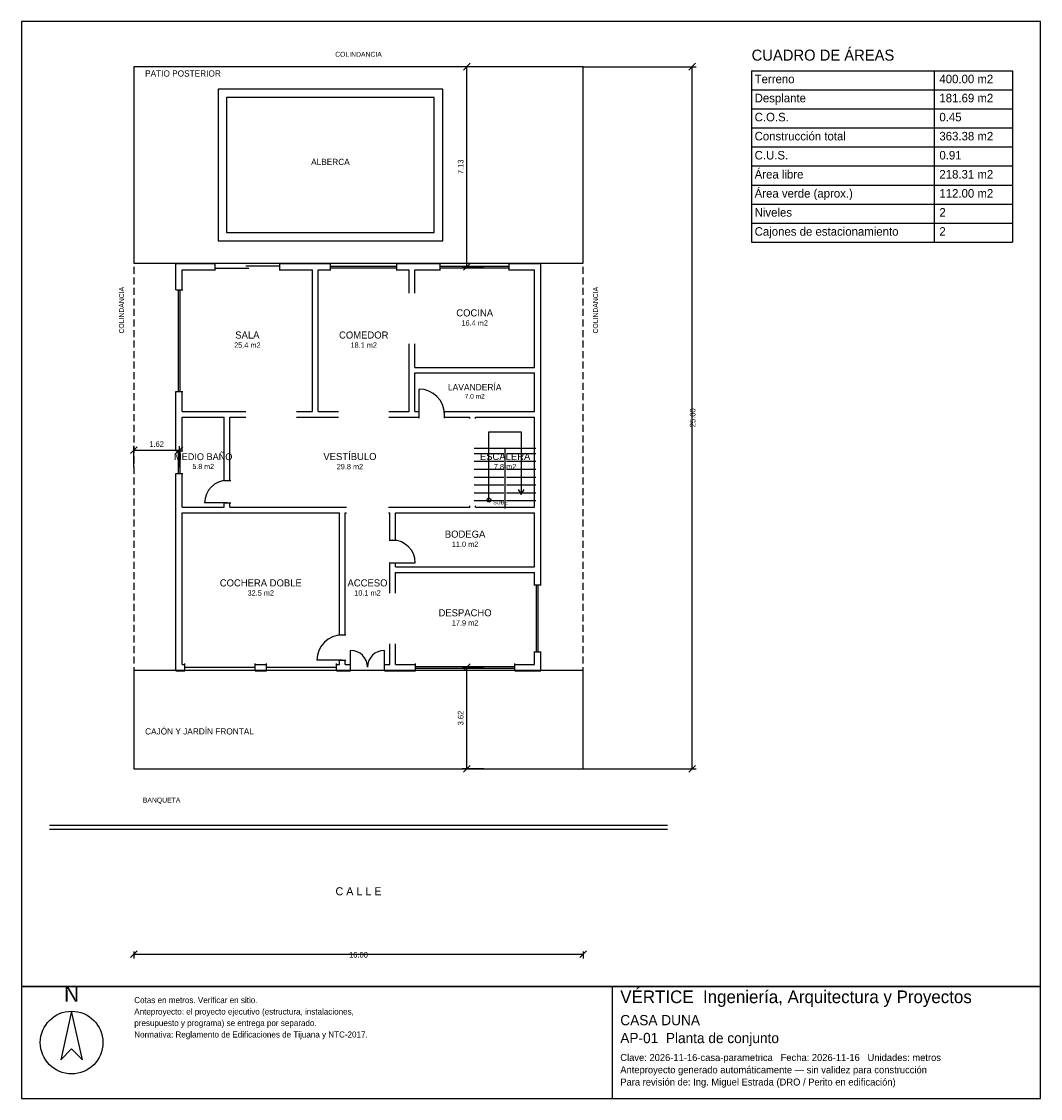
# Model space of a CAD drawing. Header units: metres. Extents: x -4 to 32.3, y -11.7 to 26.6.
import ezdxf
from ezdxf.enums import TextEntityAlignment as Align

# ---------------------------------------------------------------- set-up
doc = ezdxf.new("R2010")
doc.units = ezdxf.units.M
doc.header["$LTSCALE"] = 0.5
doc.linetypes.add('DASHED', pattern=[0.75, 0.5, -0.25])
for name, color, linetype in [('A-AREA', 252, 'CONTINUOUS'), ('A-ESCALERA', 6, 'CONTINUOUS'), ('A-EXTERIOR', 82, 'CONTINUOUS'), ('A-LIMITE', 1, 'DASHED'), ('A-MUROS', 7, 'CONTINUOUS'), ('A-PUERTAS', 2, 'CONTINUOUS'), ('A-TEXTO', 3, 'CONTINUOUS'), ('A-VANOS', 4, 'CONTINUOUS'), ('COTAS', 8, 'CONTINUOUS'), ('LAMINA', 9, 'CONTINUOUS')]:
    doc.layers.add(name, color=color, linetype=linetype)
doc.styles.get("Standard").update_dxf_attribs({"font": 'txt', "width": 0.9})

msp = doc.modelspace()

# ---------------------------------------------------------------- linework, layer by layer
at = {"layer": 'A-ESCALERA'}
for p, q in [((12.12, 11.42), (14.32, 11.42)), ((12.12, 11.23), (13.17, 11.23)), ((13.22, 9.27), (13.22, 11.42)), ((13.27, 11.23), (14.32, 11.23)), ((12.12, 10.95), (13.17, 10.95)), ((13.27, 10.95), (14.32, 10.95)), ((12.12, 10.67), (13.17, 10.67)), ((12.12, 10.39), (13.17, 10.39)), ((13.27, 10.67), (14.32, 10.67)), ((13.27, 10.39), (14.32, 10.39)), ((12.12, 10.11), (13.17, 10.11)), ((13.27, 10.11), (14.32, 10.11)), ((12.12, 9.83), (13.17, 9.83)), ((13.27, 9.83), (14.32, 9.83)), ((12.12, 9.55), (13.17, 9.55)), ((13.27, 9.55), (14.32, 9.55))]:
    msp.add_line(p, q, dxfattribs=at)
for points in [[(12.645, 9.57), (12.645, 11.995), (13.795, 11.995), (13.795, 9.77)], [(13.687, 9.95), (13.795, 9.77), (13.903, 9.95)]]:
    msp.add_lwpolyline(points, dxfattribs=at)
msp.add_circle((12.645, 9.57), 0.07, dxfattribs=at)
at = {"layer": 'A-EXTERIOR'}
for p, q in [((-3, -2), (19, -2)), ((-3, -2.15), (19, -2.15))]:
    msp.add_line(p, q, dxfattribs=at)
for points in [[(0, 18), (16, 18), (16, 25), (0, 25)], [(3, 18.8), (11, 18.8), (11, 24.2), (3, 24.2)], [(3.3, 19.1), (10.7, 19.1), (10.7, 23.9), (3.3, 23.9)], [(0, 0), (16, 0), (16, 3.5), (0, 3.5)]]:
    msp.add_lwpolyline(points, close=True, dxfattribs=at)
at = {"layer": 'A-LIMITE'}
msp.add_lwpolyline([(0, 0), (16, 0), (16, 25), (0, 25)], close=True, dxfattribs=at)
at = {"layer": 'A-MUROS'}
for p, q in [((1.495, 17.995), (2.893, 17.995)), ((1.495, 17.05), (1.495, 17.995)), ((1.72, 17.77), (2.893, 17.77)), ((1.72, 17.05), (1.72, 17.77)), ((2.893, 17.74), (2.893, 18)), ((5.193, 17.74), (5.193, 18)), ((5.193, 17.995), (7.003, 17.995)), ((5.193, 17.77), (6.365, 17.77)), ((6.365, 12.72), (6.365, 17.77)), ((6.565, 17.77), (7.003, 17.77)), ((6.565, 12.72), (6.565, 17.77)), ((7.003, 17.74), (7.003, 18)), ((9.37, 17.74), (9.37, 18)), ((9.37, 17.995), (10.911, 17.995)), ((9.37, 17.77), (9.808, 17.77)), ((9.808, 16.932), (9.808, 17.77)), ((10.007, 17.77), (10.911, 17.77)), ((10.007, 16.932), (10.007, 17.77)), ((10.911, 17.74), (10.911, 18)), ((13.365, 17.74), (13.365, 18)), ((13.365, 17.995), (14.495, 17.995)), ((13.365, 17.77), (14.269, 17.77)), ((14.269, 14.295), (14.269, 17.77)), ((14.495, 6.55), (14.495, 17.995)), ((1.49, 17.05), (1.75, 17.05)), ((9.808, 12.72), (9.808, 15.132)), ((10.007, 14.295), (10.007, 15.132)), ((10.007, 14.295), (14.269, 14.295)), ((10.007, 14.095), (14.269, 14.095)), ((10.007, 12.72), (10.007, 14.095)), ((14.269, 12.72), (14.269, 14.095)), ((1.49, 13.44), (1.75, 13.44)), ((1.495, 11.32), (1.495, 13.44)), ((1.72, 12.72), (1.72, 13.44)), ((1.72, 12.72), (3.993, 12.72)), ((5.793, 12.72), (6.365, 12.72)), ((6.565, 12.72), (7.286, 12.72)), ((9.086, 12.72), (9.808, 12.72)), ((10.007, 12.72), (10.157, 12.72)), ((10.157, 12.49), (10.157, 12.75)), ((11.057, 12.49), (11.057, 12.75)), ((11.057, 12.72), (14.269, 12.72)), ((1.72, 12.52), (3.22, 12.52)), ((1.72, 11.32), (1.72, 12.52)), ((3.22, 10.27), (3.22, 12.52)), ((3.42, 12.52), (3.993, 12.52)), ((3.42, 10.27), (3.42, 12.52)), ((5.793, 12.52), (7.286, 12.52)), ((9.086, 12.52), (10.157, 12.52)), ((11.057, 12.52), (11.97, 12.52)), ((11.97, 12.47), (11.97, 12.52)), ((12.17, 12.52), (14.27, 12.52)), ((12.17, 12.47), (12.17, 12.52)), ((14.27, 9.32), (14.27, 12.52)), ((1.49, 11.32), (1.75, 11.32)), ((1.49, 10.52), (1.75, 10.52)), ((1.495, 3.495), (1.495, 10.52)), ((1.72, 9.32), (1.72, 10.52)), ((3.19, 10.27), (3.45, 10.27)), ((1.72, 9.32), (3.22, 9.32)), ((3.19, 9.47), (3.45, 9.47)), ((3.22, 9.32), (3.22, 9.47)), ((3.42, 9.32), (3.42, 9.47)), ((3.42, 9.32), (7.57, 9.32)), ((9.07, 9.32), (11.97, 9.32)), ((11.97, 9.32), (11.97, 9.37)), ((12.17, 9.32), (12.17, 9.37)), ((12.17, 9.32), (14.27, 9.32)), ((1.72, 9.12), (7.32, 9.12)), ((1.72, 3.72), (1.72, 9.12)), ((7.32, 4.77), (7.32, 9.12)), ((7.52, 9.12), (7.57, 9.12)), ((7.52, 4.77), (7.52, 9.12)), ((9.07, 9.12), (9.12, 9.12)), ((9.12, 8.142), (9.12, 9.12)), ((9.32, 9.12), (14.27, 9.12)), ((9.32, 8.142), (9.32, 9.12)), ((14.27, 7.192), (14.27, 9.12)), ((9.09, 8.142), (9.35, 8.142)), ((9.09, 7.342), (9.35, 7.342)), ((9.12, 6.256), (9.12, 7.342)), ((9.32, 7.192), (9.32, 7.342)), ((9.32, 7.192), (14.27, 7.192)), ((9.32, 6.992), (14.27, 6.992)), ((9.32, 6.256), (9.32, 6.992)), ((14.27, 6.55), (14.27, 6.992)), ((14.24, 6.55), (14.5, 6.55)), ((7.29, 4.77), (7.55, 4.77)), ((9.12, 3.72), (9.12, 4.456)), ((9.32, 3.72), (9.32, 4.456)), ((7.29, 3.87), (7.55, 3.87)), ((7.32, 3.72), (7.32, 3.87)), ((7.52, 3.72), (7.52, 3.87)), ((14.24, 4.162), (14.5, 4.162)), ((14.27, 3.72), (14.27, 4.162)), ((14.495, 3.495), (14.495, 4.162)), ((1.495, 3.495), (1.82, 3.495)), ((1.72, 3.72), (1.82, 3.72)), ((1.82, 3.49), (1.82, 3.75)), ((4.32, 3.49), (4.32, 3.75)), ((4.32, 3.72), (4.72, 3.72)), ((4.32, 3.495), (4.72, 3.495)), ((4.72, 3.49), (4.72, 3.75)), ((7.22, 3.49), (7.22, 3.75)), ((7.22, 3.72), (7.32, 3.72)), ((7.22, 3.495), (7.72, 3.495)), ((7.52, 3.72), (7.72, 3.72)), ((7.72, 3.49), (7.72, 3.75)), ((8.92, 3.49), (8.92, 3.75)), ((8.92, 3.72), (9.12, 3.72)), ((8.92, 3.495), (10.025, 3.495)), ((9.32, 3.72), (10.025, 3.72)), ((10.025, 3.49), (10.025, 3.75)), ((13.565, 3.49), (13.565, 3.75)), ((13.565, 3.72), (14.27, 3.72)), ((13.565, 3.495), (14.495, 3.495))]:
    msp.add_line(p, q, dxfattribs=at)
at = {"layer": 'A-PUERTAS'}
for p, q in [((10.157, 12.62), (10.157, 13.52)), ((3.32, 9.47), (2.52, 9.47)), ((9.22, 7.342), (10.02, 7.342)), ((7.72, 3.62), (7.72, 4.22)), ((8.92, 3.62), (8.92, 4.22)), ((7.42, 3.87), (6.52, 3.87))]:
    msp.add_line(p, q, dxfattribs=at)
for centre, radius, start, end in [((10.157, 12.62), 0.9, 0, 90), ((3.32, 9.47), 0.8, 90, 180), ((9.22, 7.342), 0.8, 0, 90), ((7.42, 3.87), 0.9, 90, 180), ((7.72, 3.62), 0.6, 0, 90), ((8.92, 3.62), 0.6, 90, 180)]:
    msp.add_arc(centre, radius, start, end, dxfattribs=at)
at = {"layer": 'A-VANOS'}
for p, q in [((2.893, 17.83), (4.093, 17.83)), ((3.993, 17.91), (5.193, 17.91)), ((7.003, 17.9), (9.37, 17.9)), ((7.003, 17.84), (9.37, 17.84)), ((10.911, 17.9), (13.365, 17.9)), ((10.911, 17.84), (13.365, 17.84)), ((1.59, 13.44), (1.59, 17.05)), ((1.65, 13.44), (1.65, 17.05)), ((1.59, 10.52), (1.59, 11.32)), ((1.65, 10.52), (1.65, 11.32)), ((14.34, 4.162), (14.34, 6.55)), ((14.4, 4.162), (14.4, 6.55)), ((1.82, 3.62), (4.32, 3.62)), ((4.72, 3.62), (7.22, 3.62)), ((10.025, 3.65), (13.565, 3.65)), ((10.025, 3.59), (13.565, 3.59))]:
    msp.add_line(p, q, dxfattribs=at)
at = {"layer": 'COTAS'}
for p, q in [((12.4575, 25), (11.7075, 25)), ((11.7375, 24.88), (11.9775, 25.12)), ((11.8575, 17.87), (11.8575, 25)), ((16, 25), (20.03, 25)), ((19.76, 24.88), (20, 25.12)), ((19.88, 0), (19.88, 25)), ((22, 24.8571), (31.2857, 24.8571)), ((22, 24.8571), (22, 18.75)), ((28.5, 24.8571), (28.5, 18.75)), ((31.2857, 24.8571), (31.2857, 18.75)), ((22, 24.1786), (31.2857, 24.1786)), ((22, 23.5), (31.2857, 23.5)), ((22, 22.8214), (31.2857, 22.8214)), ((22, 22.1429), (31.2857, 22.1429)), ((22, 21.4643), (31.2857, 21.4643)), ((22, 20.7857), (31.2857, 20.7857)), ((22, 20.1071), (31.2857, 20.1071)), ((22, 19.4286), (31.2857, 19.4286)), ((22, 18.75), (31.2857, 18.75)), ((12.4575, 17.87), (11.7075, 17.87)), ((11.7375, 17.75), (11.9775, 17.99)), ((-0.12, 11.225), (0.12, 11.465)), ((0, 10.745), (0, 11.495)), ((0, 11.345), (1.62, 11.345)), ((1.5, 11.225), (1.74, 11.465)), ((1.62, 10.745), (1.62, 11.495)), ((12.4575, 3.62), (11.7075, 3.62)), ((11.7375, 3.5), (11.9775, 3.74)), ((11.8575, 0), (11.8575, 3.62)), ((12.4575, 0), (11.7075, 0)), ((11.7375, -0.12), (11.9775, 0.12)), ((16, 0), (20.03, 0)), ((19.76, -0.12), (20, 0.12)), ((-0.12, -6.72), (0.12, -6.48)), ((0, -6.5), (0, -6.75)), ((15.88, -6.72), (16.12, -6.48)), ((16, -6.5), (16, -6.75)), ((0, -6.6), (16, -6.6))]:
    msp.add_line(p, q, dxfattribs=at)
at = {"layer": 'LAMINA'}
msp.add_line((17.0457, -11.7332), (17.0457, -7.75), dxfattribs=at)
for points in [[(-4, -7.75), (32.2857, -7.75), (32.2857, 26.6071), (-4, 26.6071)], [(-4, -11.7332), (32.2857, -11.7332), (32.2857, -7.75), (-4, -7.75)], [(-2.2155, -8.6263), (-2.6059, -10.355), (-2.2155, -9.9646), (-1.8252, -10.355)]]:
    msp.add_lwpolyline(points, close=True, dxfattribs=at)
msp.add_circle((-2.2155, -9.7416), 1.1153, dxfattribs=at)

# ---------------------------------------------------------------- texts
at = {"layer": 'A-AREA'}
for s, height, p in [('16.4 m2', 0.189, (12.138, 15.7805)), ('25.4 m2', 0.189, (4.0425, 14.993)), ('18.1 m2', 0.189, (8.1865, 14.993)), ('7.0 m2', 0.1688, (12.138, 13.1825)), ('5.8 m2', 0.1821, (2.47, 10.6771)), ('29.8 m2', 0.189, (7.695, 10.668)), ('7.8 m2', 0.189, (13.22, 10.668)), ('11.0 m2', 0.189, (11.795, 7.904)), ('32.5 m2', 0.189, (4.52, 6.168)), ('10.1 m2', 0.189, (8.32, 6.168)), ('17.9 m2', 0.189, (11.795, 5.104))]:
    msp.add_text(s, height=height, dxfattribs=at).set_placement(p, align=Align.CENTER)
at = {"layer": 'A-ESCALERA'}
msp.add_text('SUBE', height=0.14, dxfattribs=at).set_placement((12.795, 9.42))
at = {"layer": 'A-TEXTO'}
for s, height, p in [('CUADRO DE ÁREAS', 0.3929, (22, 25.2143)), ('PATIO POSTERIOR', 0.22, (0.4, 24.648)), ('Terreno', 0.3036, (22.1071, 24.4107)), ('400.00 m2', 0.3036, (28.6857, 24.4107)), ('Desplante', 0.3036, (22.1071, 23.7321)), ('181.69 m2', 0.3036, (28.6857, 23.7321)), ('C.O.S.', 0.3036, (22.1071, 23.0536)), ('0.45', 0.3036, (28.6857, 23.0536)), ('Construcción total', 0.3036, (22.1071, 22.375)), ('363.38 m2', 0.3036, (28.6857, 22.375)), ('C.U.S.', 0.3036, (22.1071, 21.6964)), ('0.91', 0.3036, (28.6857, 21.6964)), ('Área libre', 0.3036, (22.1071, 21.0179)), ('218.31 m2', 0.3036, (28.6857, 21.0179)), ('Área verde (aprox.)', 0.3036, (22.1071, 20.3393)), ('112.00 m2', 0.3036, (28.6857, 20.3393)), ('Niveles', 0.3036, (22.1071, 19.6607)), ('2', 0.3036, (28.6857, 19.6607)), ('Cajones de estacionamiento', 0.3036, (22.1071, 18.9821)), ('2', 0.3036, (28.6857, 18.9821)), ('CAJÓN Y JARDÍN FRONTAL', 0.22, (0.4, 1.225)), ('BANQUETA', 0.176, (0.32, -1.2))]:
    msp.add_text(s, height=height, dxfattribs=at).set_placement(p)
for s, height, p in [('COLINDANCIA', 0.176, (8, 25.352)), ('ALBERCA', 0.22, (7, 21.5)), ('COCINA', 0.252, (12.138, 16.1081)), ('SALA', 0.252, (4.0425, 15.3206)), ('COMEDOR', 0.252, (8.1865, 15.3206)), ('LAVANDERÍA', 0.225, (12.138, 13.475)), ('MEDIO BAÑO', 0.2429, (2.47, 10.9929)), ('VESTÍBULO', 0.252, (7.695, 10.9956)), ('ESCALERA', 0.252, (13.22, 10.9956)), ('BODEGA', 0.252, (11.795, 8.2316)), ('COCHERA DOBLE', 0.252, (4.52, 6.4956)), ('ACCESO', 0.252, (8.32, 6.4956)), ('DESPACHO', 0.252, (11.795, 5.4316)), ('C A L L E', 0.286, (8, -4.5))]:
    msp.add_text(s, height=height, dxfattribs=at).set_placement(p, align=Align.CENTER)
for p in [(-0.352, 15.5), (16.528, 15.5)]:
    msp.add_text('COLINDANCIA', height=0.176, rotation=90, dxfattribs=at).set_placement(p)
at = {"layer": 'COTAS'}
for s, p in [('7.13', (11.7375, 21.435)), ('25.00', (20, 12.5)), ('3.62', (11.7375, 1.81))]:
    msp.add_text(s, height=0.2, rotation=90, dxfattribs=at).set_placement(p, align=Align.CENTER)
for s, p in [('1.62', (0.81, 11.465)), ('16.00', (8, -6.72))]:
    msp.add_text(s, height=0.2, dxfattribs=at).set_placement(p, align=Align.CENTER)
at = {"layer": 'LAMINA'}
msp.add_text('N', height=0.5576, dxfattribs=at).set_placement((-2.2155, -8.2917), align=Align.CENTER)
for s, height, p in [('VÉRTICE  Ingeniería, Arquitectura y Proyectos', 0.4503, (17.3228, -8.3388)), ('Cotas en metros. Verificar en sitio.', 0.2147, (0.015, -8.3388)), ('Anteproyecto: el proyecto ejecutivo (estructura, instalaciones,', 0.2147, (0.015, -8.7468)), ('CASA DUNA', 0.3637, (17.3228, -9.1268)), ('presupuesto y programa) se entrega por separado.', 0.2147, (0.015, -9.1549)), ('Normativa: Reglamento de Edificaciones de Tijuana y NTC-2017.', 0.2147, (0.015, -9.5629)), ('AP-01  Planta de conjunto', 0.3637, (17.3228, -9.7632)), ('Clave: 2026-11-16-casa-parametrica   Fecha: 2026-11-16   Unidades: metros', 0.2494, (17.3228, -10.3997)), ('Anteproyecto generado automáticamente — sin validez para construcción', 0.2494, (17.3228, -10.8361)), ('Para revisión de: Ing. Miguel Estrada (DRO / Perito en edificación)', 0.2494, (17.3228, -11.2725))]:
    msp.add_text(s, height=height, dxfattribs=at).set_placement(p)

doc.saveas('drawing.dxf')
